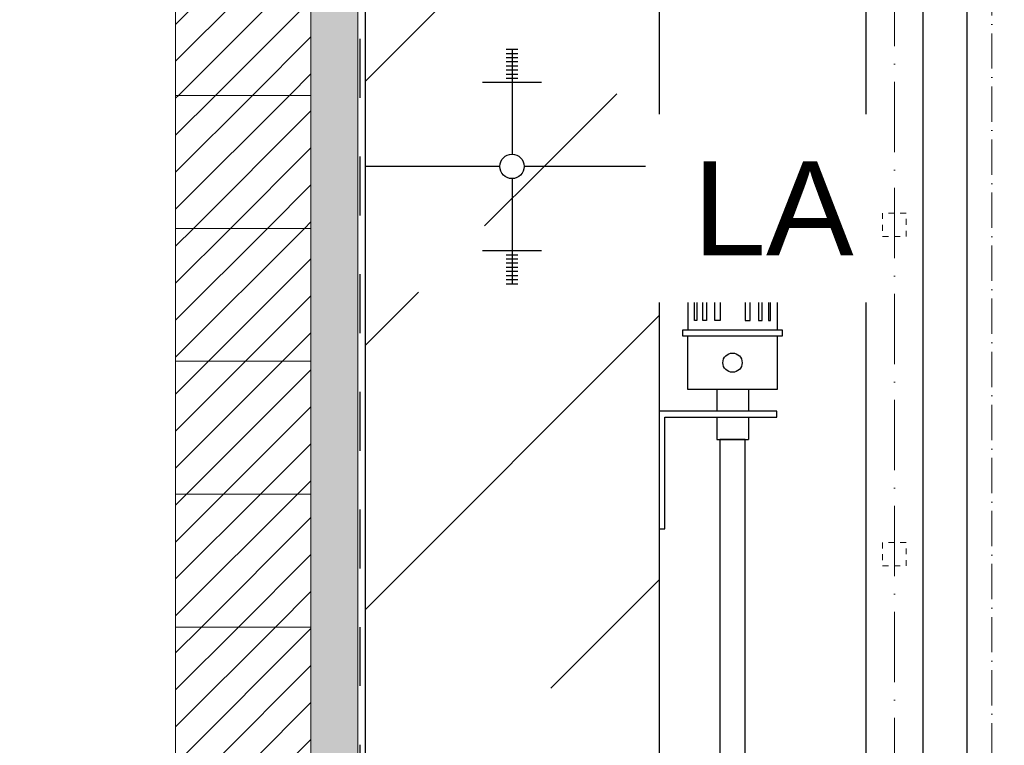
# Model space of a CAD drawing. Header units: millimetres. Extents: x -48448 to 452754, y -13941 to 17062.
# Tile 64 of 256: x 12840 to 13677, y -2573 to -1956. Entities that reach past the tile are written whole.
import ezdxf

# ---------------------------------------------------------------- set-up
doc = ezdxf.new("R2010")
doc.units = ezdxf.units.MM
doc.linetypes.add('ACAD_ISO10W100', pattern=[18, 12, -3, 0, -3])
doc.linetypes.add('JIS_02_1.0', pattern=[2, 1, -1])
doc.layers.add('Bemaßung', color=7, linetype='Continuous', lineweight=13)
doc.layers.add('Beschriftung', color=7, linetype='Continuous')
doc.layers.add('Detail Rohrdurchführung', color=7, linetype='Continuous')
doc.styles.add('LBB3.5M1000', font='isocp.shx', dxfattribs={"height": 3.5})
doc.dimstyles.new('DIN', dxfattribs={"dimtxt": 2.5, "dimasz": 2.5, "dimexe": 1.25, "dimexo": 0.625, "dimtad": 1, "dimtih": 1, "dimdec": 4, "dimdsep": 46, "dimlunit": 6, "dimtxsty": 'Standard', "dimcen": 2.5, "dimadec": 0, "dimazin": 0, "dimtfac": 1, "dimtdec": 4, "dimtmove": 0, "dimatfit": 3, "dimfxl": 0, "dimtvp": 1, "dimtolj": 1, "dimtzin": 0, "dimarcsym": 0})
pattern_1 = [(45, (-70851.62948107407, 43899.57521356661), (-15.71544821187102, 15.71544821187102), [])]
pattern_2 = [(45, (-70561.62948107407, 44060.79804128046), (-224.5064030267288, 224.5064030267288), []), (45, (-70337.12298107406, 44060.79804128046), (-224.5064030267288, 224.5064030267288), [158.75, -79.375])]

# ---------------------------------------------------------------- blocks, each defined once
blk = doc.blocks.new('*D26')
at = {"layer": 'Bemaßung', "color": 0, "lineweight": -2, "transparency": 16777216}
for p, q in [((12433.88293021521, 5202.086197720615), (11880.35893142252, 5202.086197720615)), ((11930.35893142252, -3720.202525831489), (11930.35893142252, 5152.086197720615)), ((12683.88293021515, -3770.202525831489), (11880.35893142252, -3770.202525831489))]:
    blk.add_line(p, q, dxfattribs=at)
at = {"layer": 'Bemaßung', "color": 0, "transparency": 16777216}
for points in [[(11922.02559808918, 5152.086197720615), (11938.69226475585, 5152.086197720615), (11930.35893142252, 5202.086197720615)], [(11922.02559808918, -3720.202525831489), (11938.69226475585, -3720.202525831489), (11930.35893142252, -3770.202525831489)]]:
    blk.add_solid(points, dxfattribs=at)
at = {"layer": 'DEFPOINTS', "color": 0, "transparency": 16777216}
for p in [(11930.35893142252, 5202.086197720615), (13133.88293021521, 5202.086197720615), (13383.88293021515, -3770.20252583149)]:
    blk.add_point(p, dxfattribs=at)
at = {"layer": 'Bemaßung', "color": 0, "transparency": 16777216, "insert": (11822.02559808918, 715.9418359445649), "char_height": 100, "attachment_point": 5, "rotation": 90}
blk.add_mtext('\\A1;10,190', dxfattribs=at)
blk = doc.blocks.new('*D29')
at = {"layer": 'Bemaßung', "color": 0, "lineweight": -2, "transparency": 16777216}
for p, q in [((12688.88293021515, 115.9418359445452), (12223.25052448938, 115.9418359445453)), ((12273.25052448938, 65.94183594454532), (12273.25052448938, -3720.202525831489)), ((12683.88293021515, -3770.202525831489), (12223.25052448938, -3770.202525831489))]:
    blk.add_line(p, q, dxfattribs=at)
at = {"layer": 'Bemaßung', "color": 0, "transparency": 16777216}
for points in [[(12264.91719115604, 65.94183594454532), (12281.58385782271, 65.94183594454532), (12273.25052448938, 115.9418359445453)], [(12264.91719115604, -3720.202525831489), (12281.58385782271, -3720.202525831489), (12273.25052448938, -3770.202525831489)]]:
    blk.add_solid(points, dxfattribs=at)
at = {"layer": 'DEFPOINTS', "color": 0, "transparency": 16777216}
for p in [(13388.88293021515, 115.941835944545), (12273.25052448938, -3770.202525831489), (13383.88293021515, -3770.20252583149)]:
    blk.add_point(p, dxfattribs=at)
at = {"layer": 'Bemaßung', "color": 0, "transparency": 16777216, "insert": (12164.91719115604, -1827.13034494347), "char_height": 100, "attachment_point": 5, "rotation": 90}
blk.add_mtext('\\A1;4,595', dxfattribs=at)

msp = doc.modelspace()

# ---------------------------------------------------------------- hatches: boundary and pattern name
h = msp.add_hatch()
h.set_pattern_fill('ANSI33', color=256, scale=50)
h.set_pattern_definition(pattern_2)
h.paths.add_polyline_path([(13258.88293021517, -2009.080939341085), (13258.88293021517, -2005.561034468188), (13253.88293021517, -2005.561034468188), (13233.88293021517, -2009.080939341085)], flags=16)
edge = h.paths.add_edge_path()
edge.add_line((13383.88293021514, -791.058573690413), (13133.88293021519, -791.058573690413))
edge.add_line((13133.88293021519, -791.058573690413), (13133.8829302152, -2080.574980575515))
edge.add_line((13133.8829302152, -2080.574980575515), (13248.53039790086, -2080.574980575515))
edge.add_arc((13258.88293021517, -2080.574980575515), 10.35253231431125, 0, 180, ccw=False)
edge.add_line((13269.23546252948, -2080.574980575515), (13383.88293021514, -2080.574980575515))
edge.add_line((13383.88293021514, -2080.574980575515), (13383.88293021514, -791.0585736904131))
at = {"lineweight": 5}
h = msp.add_hatch(dxfattribs=at)
h.set_pattern_fill('ANSI31', color=256, scale=7, style=0)
h.set_pattern_definition(pattern_1)
h.paths.add_polyline_path([(13087.88293021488, -1907.202525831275), (12972.88293021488, -1907.202525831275), (12972.88293021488, -2020.202525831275), (13087.88293021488, -2020.202525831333)])
h = msp.add_hatch(dxfattribs=at)
h.set_pattern_fill('ANSI31', color=256, scale=7, style=0)
h.set_pattern_definition(pattern_1)
h.paths.add_polyline_path([(13087.88293021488, -2020.202525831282), (12972.88293021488, -2020.202525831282), (12972.88293021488, -2133.202525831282), (13087.88293021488, -2133.202525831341)])
h = msp.add_hatch()
h.set_pattern_fill('ANSI33', color=256, scale=50)
h.set_pattern_definition([(45, (-26299.61749887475, 0), (-224.5064030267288, 224.5064030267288), []), (45, (-26075.11099887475, 0), (-224.5064030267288, 224.5064030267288), [158.75, -79.375])])
h.paths.add_polyline_path([(15183.88293021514, -2152.069021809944), (15158.88293021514, -2152.069021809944), (15158.88293021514, -2155.588926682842), (15163.88293021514, -2155.588926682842)], flags=16)
h.paths.add_polyline_path([(14833.88293021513, -2152.069021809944), (14808.88293021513, -2152.069021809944), (14808.88293021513, -2155.588926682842), (14813.88293021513, -2155.588926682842)], flags=16)
h.paths.add_polyline_path([(14808.88293021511, -3698.708484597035), (14808.88293021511, -3695.188579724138), (14803.88293021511, -3695.188579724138), (14783.88293021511, -3698.708484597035)], flags=16)
h.paths.add_polyline_path([(15255.82466911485, -3905.36756811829), (14933.88293021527, -3905.36756811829), (14933.88293021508, -3770.202525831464), (14819.23546252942, -3770.202525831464, -1), (14798.5303979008, -3770.202525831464), (14683.88293021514, -3770.202525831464), (13883.88293021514, -3770.202525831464), (13883.88293021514, -3970.202525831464), (13383.88293021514, -3970.202525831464), (13383.88293021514, -3770.202525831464), (13269.23546252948, -3770.202525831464, -1), (13248.53039790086, -3770.202525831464), (13133.8829302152, -3770.202525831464), (13133.8829302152, -4270.202525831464), (14890.98971140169, -4270.202525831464)])
h.paths.add_polyline_path([(14808.88293021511, -3841.696567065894), (14808.88293021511, -3845.216471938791), (14813.88293021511, -3845.216471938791), (14833.88293021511, -3841.696567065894)], flags=16)
h.paths.add_polyline_path([(13283.88293021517, -3841.696567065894), (13258.88293021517, -3841.696567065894), (13258.88293021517, -3845.216471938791), (13263.88293021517, -3845.216471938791)], flags=16)
h.paths.add_polyline_path([(16024.2338346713, -3494.999753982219), (16493.22585296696, -3479.869458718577), (16486.58119211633, -3273.905672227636), (16017.58917382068, -3289.035967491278)], flags=25)
edge = h.paths.add_edge_path()
edge.add_line((16955.6852954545, -3872.577230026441), (16955.6852954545, -3578.115524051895))
edge.add_line((16955.6852954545, -3578.115524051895), (14683.88293021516, -3621.938627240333))
edge.add_line((14683.88293021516, -3621.938627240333), (14683.88293021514, -3770.202525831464))
edge.add_line((14683.88293021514, -3770.202525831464), (14798.5303979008, -3770.202525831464))
edge.add_arc((14808.88293021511, -3770.202525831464), 10.35253231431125, 0, 180, ccw=False)
edge.add_line((14819.23546252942, -3770.202525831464), (14933.88293021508, -3770.202525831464))
edge.add_line((14933.88293021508, -3770.202525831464), (14933.88293021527, -3905.36756811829))
edge.add_line((14933.88293021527, -3905.36756811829), (15255.82466911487, -3905.36756811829))
edge.add_line((15255.82466911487, -3905.36756811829), (16955.6852954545, -3872.577230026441))
edge = h.paths.add_edge_path()
edge.add_line((16955.6852954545, -3463.794260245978), (16955.68529545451, -2111.11509883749))
edge.add_line((16955.68529545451, -2111.11509883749), (15344.88293021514, -2030.574980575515))
edge.add_line((15344.88293021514, -2030.574980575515), (15344.88293021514, -2080.574980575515))
edge.add_line((15344.88293021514, -2080.574980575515), (15169.23546252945, -2080.574980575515))
edge.add_arc((15158.88293021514, -2080.574980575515), 10.35253231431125, -180, 0, ccw=False)
edge.add_line((15148.53039790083, -2080.574980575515), (14819.23546252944, -2080.574980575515))
edge.add_arc((14808.88293021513, -2080.574980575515), 10.35253231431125, -180, 0, ccw=False)
edge.add_line((14798.53039790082, -2080.574980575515), (14683.88293021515, -2080.574980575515))
edge.add_line((14683.88293021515, -2080.574980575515), (14683.88293021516, -3507.617363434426))
edge.add_line((14683.88293021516, -3507.617363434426), (16955.6852954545, -3463.794260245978))
h = msp.add_hatch()
h.set_pattern_fill('ANSI33', color=256, scale=50)
h.set_pattern_definition(pattern_2)
edge = h.paths.add_edge_path()
edge.add_line((13383.88293021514, -2080.574980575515), (13269.23546252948, -2080.574980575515))
edge.add_arc((13258.88293021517, -2080.574980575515), 10.35253231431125, -180, 0, ccw=False)
edge.add_line((13248.53039790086, -2080.574980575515), (13133.8829302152, -2080.574980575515))
edge.add_line((13133.8829302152, -2080.574980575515), (13133.8829302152, -3770.202525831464))
edge.add_line((13133.8829302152, -3770.202525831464), (13248.53039790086, -3770.202525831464))
edge.add_arc((13258.88293021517, -3770.202525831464), 10.35253231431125, 0, 180, ccw=False)
edge.add_line((13269.23546252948, -3770.202525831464), (13383.88293021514, -3770.202525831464))
edge.add_line((13383.88293021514, -3770.202525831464), (13383.88293021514, -2080.574980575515))
h.paths.add_polyline_path([(13253.88293021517, -2173.188451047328), (13258.88293021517, -2173.188451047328), (13258.88293021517, -2169.668546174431), (13253.88293021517, -2169.668546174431)], flags=16)
h.paths.add_polyline_path([(13258.88293021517, -3698.708484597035), (13258.88293021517, -3695.188579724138), (13253.88293021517, -3695.188579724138), (13233.88293021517, -3698.708484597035)], flags=16)
h = msp.add_hatch(dxfattribs=at)
h.set_pattern_fill('ANSI31', color=256, scale=7, style=0)
h.set_pattern_definition(pattern_1)
h.paths.add_polyline_path([(13087.88293021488, -2133.20252583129), (12972.88293021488, -2133.20252583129), (12972.88293021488, -2246.20252583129), (13087.88293021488, -2246.202525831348)])
h = msp.add_hatch(dxfattribs=at)
h.set_pattern_fill('ANSI31', color=256, scale=7, style=0)
h.set_pattern_definition(pattern_1)
h.paths.add_polyline_path([(13087.88293021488, -2246.202525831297), (12972.88293021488, -2246.202525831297), (12972.88293021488, -2359.202525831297), (13087.88293021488, -2359.202525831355)])
h = msp.add_hatch(dxfattribs=at)
h.set_pattern_fill('ANSI31', color=256, scale=7, style=0)
h.set_pattern_definition(pattern_1)
h.paths.add_polyline_path([(13087.88293021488, -2359.202525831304), (12972.88293021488, -2359.202525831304), (12972.88293021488, -2472.202525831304), (13087.88293021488, -2472.202525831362)])
h = msp.add_hatch(dxfattribs=at)
h.set_pattern_fill('ANSI31', color=256, scale=7, style=0)
h.set_pattern_definition(pattern_1)
h.paths.add_polyline_path([(13087.88293021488, -2472.202525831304), (12972.88293021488, -2472.202525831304), (12972.88293021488, -2585.202525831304), (13087.88293021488, -2585.202525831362)])
at = {"layer": 'Bemaßung', "lineweight": 5}
h = msp.add_hatch(dxfattribs=at)
h.set_pattern_fill('AR-SAND', color=256, scale=0.25)
h.set_pattern_definition([(37.50000000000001, (-26299.61749887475, 0), (-0.4000078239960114, 12.23533093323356), [0, -9.652000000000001, 0, -10.795, 0, -10.31875]), (7.499999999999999, (-26299.61749887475, 0), (11.23808207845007, 17.92062751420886), [0, -5.207000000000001, 0, -8.6995, 0, -3.33375]), (327.5, (-26307.42799887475, 0), (19.77480925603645, 0.03592961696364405), [0, -3.175, 0, -11.43, 0, -14.9225]), (317.5, (-26307.42799887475, 0), (19.08891131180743, 5.573233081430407), [0, -1.5875, 0, -7.492999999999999, 0, -8.5725])])
h.paths.add_polyline_path([(13127.88293021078, -791.0585736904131), (13087.88293021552, -791.0585736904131), (13087.88293021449, -4320.202525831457), (13127.88293020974, -4320.202525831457)])

# ---------------------------------------------------------------- linework, layer by layer
at = {"linetype": 'ACAD_ISO10W100', "lineweight": 18, "ltscale": 2.5}
msp.add_line((13666.76081709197, -3530.872056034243), (13666.76081709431, -606.3370375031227), dxfattribs=at)
at = {"lineweight": 9}
msp.add_line((13127.88293021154, -791.0585736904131), (13127.88293020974, -4320.202525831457), dxfattribs=at)
at = {"linetype": 'JIS_02_1.0', "lineweight": 25, "ltscale": 50}
msp.add_line((13129.88293021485, -4322.202525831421), (13129.88293021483, -791.0585736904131), dxfattribs=at)
for p, q in [((13133.8829302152, -791.0585736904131), (13133.8829302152, -4320.202525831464)), ((13383.88293021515, -791.058573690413), (13383.88293021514, -3770.202525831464)), ((13608.03293021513, -791.058573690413), (13608.03293021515, -3645.202525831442)), ((13559.73293021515, -1391.019525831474), (13559.73293021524, -2996.052525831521)), ((13253.88293021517, -1980.921700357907), (13263.88293021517, -1980.921700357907)), ((13258.88293021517, -1980.574980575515), (13258.88293021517, -2070.222448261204)), ((13253.88293021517, -1984.441605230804), (13263.88293021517, -1984.441605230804)), ((13253.88293021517, -1987.961510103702), (13263.88293021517, -1987.961510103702)), ((13253.88293021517, -1991.481414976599), (13263.88293021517, -1991.481414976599)), ((13253.88293021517, -1995.001319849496), (13263.88293021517, -1995.001319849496)), ((13253.88293021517, -1998.521224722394), (13263.88293021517, -1998.521224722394)), ((13253.88293021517, -2002.041129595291), (13263.88293021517, -2002.041129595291)), ((13253.88293021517, -2005.561034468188), (13263.88293021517, -2005.561034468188)), ((13233.88293021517, -2009.080939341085), (13283.88293021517, -2009.080939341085)), ((13248.53039790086, -2080.574980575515), (13133.88293021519, -2080.574980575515)), ((13383.88293021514, -2080.574980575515), (13269.23546252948, -2080.574980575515)), ((13258.88293021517, -2090.927512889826), (13258.88293021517, -2180.574980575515)), ((13233.88293021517, -2152.069021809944), (13283.88293021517, -2152.069021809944)), ((13253.88293021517, -2155.588926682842), (13263.88293021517, -2155.588926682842)), ((13253.88293021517, -2159.108831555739), (13263.88293021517, -2159.108831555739)), ((13253.88293021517, -2162.628736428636), (13263.88293021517, -2162.628736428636)), ((13253.88293021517, -2166.148641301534), (13263.88293021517, -2166.148641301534)), ((13253.88293021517, -2169.668546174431), (13263.88293021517, -2169.668546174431)), ((13253.88293021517, -2173.188451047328), (13263.88293021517, -2173.188451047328)), ((13253.88293021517, -2176.708355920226), (13263.88293021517, -2176.708355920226)), ((13253.88293021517, -2180.228260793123), (13263.88293021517, -2180.228260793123)), ((13408.33433363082, -2190.828263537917), (13411.33433363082, -2187.828263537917)), ((13408.33433363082, -2190.828263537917), (13408.33433363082, -2219.760375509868)), ((13408.33433363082, -2190.828263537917), (13484.33433363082, -2190.828263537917)), ((13411.33433363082, -2187.828263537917), (13481.33433363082, -2187.828263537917)), ((13413.96492806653, -2190.828263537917), (13415.6969788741, -2187.828263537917)), ((13415.85945803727, -2190.828263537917), (13417.59150884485, -2187.828263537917)), ((13421.08637071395, -2190.828263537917), (13421.89021829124, -2187.828263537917)), ((13424.26116926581, -2190.828263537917), (13425.0650168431, -2187.828263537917)), ((13441.33433363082, -2187.828263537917), (13441.33433363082, -2190.828263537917)), ((13451.33433363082, -2187.828263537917), (13451.33433363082, -2190.828263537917)), ((13468.40749799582, -2190.828263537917), (13467.60365041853, -2187.828263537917)), ((13471.58229654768, -2190.828263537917), (13470.77844897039, -2187.828263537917)), ((13476.80920922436, -2190.828263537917), (13475.07715841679, -2187.828263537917)), ((13478.7037391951, -2190.828263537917), (13476.97168838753, -2187.828263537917)), ((13484.33433363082, -2190.828263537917), (13481.33433363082, -2187.828263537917)), ((13484.33433363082, -2190.828263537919), (13484.33433363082, -2219.760375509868)), ((13432.88433363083, -2270.202525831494), (13432.88433363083, -2288.702996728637)), ((13459.78433363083, -2270.202525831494), (13459.78433363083, -2288.702996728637)), ((13432.88433363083, -2293.702996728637), (13432.88433363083, -2312.621546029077)), ((13459.78433363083, -2293.702996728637), (13459.78433363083, -2312.621546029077)), ((13432.88433363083, -2312.621546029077), (13459.78433363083, -2312.621546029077))]:
    msp.add_line(p, q)
at = {"linetype": 'ACAD_ISO10W100', "lineweight": 18, "ltscale": 5}
msp.add_line((13583.88293021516, -3690.354281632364), (13583.88293021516, -791.058573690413), dxfattribs=at)
for points in [[(13645.56081709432, -1212.478094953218), (13645.56081709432, -1212.478094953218), (13645.56081709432, -3543.967899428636)], [(13388.88293021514, -2288.702996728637), (13383.88293021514, -2288.702996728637), (13383.88293021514, -2388.702996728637), (13388.88293021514, -2388.702996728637), (13388.88293021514, -2293.702996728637), (13483.88293021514, -2293.702996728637), (13483.88293021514, -2288.702996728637), (13383.88293021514, -2288.702996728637), (13383.88293021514, -2293.702996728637)], [(13457.08433363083, -2996.052525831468), (13457.08433363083, -2312.621546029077), (13435.58433363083, -2312.621546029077), (13435.58433363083, -2996.052525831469)]]:
    msp.add_lwpolyline(points)
at = {"lineweight": 5}
for points in [[(13087.88293021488, -1907.202525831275), (12972.88293021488, -1907.202525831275), (12972.88293021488, -2020.202525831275), (13087.88293021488, -2020.202525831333), (13087.88293021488, -1907.202525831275)], [(13087.88293021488, -2020.202525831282), (12972.88293021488, -2020.202525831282), (12972.88293021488, -2133.202525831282), (13087.88293021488, -2133.202525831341), (13087.88293021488, -2020.202525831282)], [(13087.88293021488, -2133.20252583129), (12972.88293021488, -2133.20252583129), (12972.88293021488, -2246.20252583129), (13087.88293021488, -2246.202525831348), (13087.88293021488, -2133.20252583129)], [(13087.88293021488, -2246.202525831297), (12972.88293021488, -2246.202525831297), (12972.88293021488, -2359.202525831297), (13087.88293021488, -2359.202525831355), (13087.88293021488, -2246.202525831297)], [(13087.88293021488, -2359.202525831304), (12972.88293021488, -2359.202525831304), (12972.88293021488, -2472.202525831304), (13087.88293021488, -2472.202525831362), (13087.88293021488, -2359.202525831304)], [(13087.88293021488, -2472.202525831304), (12972.88293021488, -2472.202525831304), (12972.88293021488, -2585.202525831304), (13087.88293021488, -2585.202525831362), (13087.88293021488, -2472.202525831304)]]:
    msp.add_lwpolyline(points, dxfattribs=at)
at = {"linetype": 'JIS_02_1.0', "lineweight": 18, "ltscale": 5}
for points in [[(13573.88293021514, -2140.202525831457), (13593.88293021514, -2140.202525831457), (13593.88293021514, -2120.202525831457), (13573.88293021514, -2120.202525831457)], [(13573.88293021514, -2420.202525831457), (13593.88293021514, -2420.202525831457), (13593.88293021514, -2400.202525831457), (13573.88293021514, -2400.202525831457)]]:
    msp.add_lwpolyline(points, close=True, dxfattribs=at)
for points in [[(13413.96492806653, -2190.828263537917), (13415.85945803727, -2190.828263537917), (13415.85945803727, -2211.507106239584), (13413.96492806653, -2211.507106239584)], [(13421.08637071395, -2190.828263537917), (13424.26116926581, -2190.828263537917), (13424.26116926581, -2211.507106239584), (13421.08637071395, -2211.507106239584)], [(13431.38261191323, -2187.828263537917), (13435.70356237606, -2187.828263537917), (13435.70356237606, -2211.507106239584), (13431.38261191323, -2211.507106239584)], [(13461.28605534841, -2187.828263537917), (13456.96510488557, -2187.828263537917), (13456.96510488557, -2211.507106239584), (13461.28605534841, -2211.507106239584)], [(13471.58229654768, -2190.828263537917), (13468.40749799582, -2190.828263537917), (13468.40749799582, -2211.507106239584), (13471.58229654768, -2211.507106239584)], [(13478.7037391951, -2190.828263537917), (13476.80920922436, -2190.828263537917), (13476.80920922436, -2211.507106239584), (13478.7037391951, -2211.507106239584)], [(13403.83433363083, -2224.552514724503), (13488.83433363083, -2224.552514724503), (13488.83433363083, -2219.760375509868), (13403.83433363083, -2219.760375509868)], [(13408.33433363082, -2224.552514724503), (13484.33433363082, -2224.552514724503), (13484.33433363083, -2270.202525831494), (13408.33433363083, -2270.202525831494)]]:
    msp.add_lwpolyline(points, close=True)
for centre, radius in [((13258.88293021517, -2080.574980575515), 10.35253231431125), ((13446.33433363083, -2247.377520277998), 8.197990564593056)]:
    msp.add_circle(centre, radius)

# ---------------------------------------------------------------- dimensions: what is measured, and where the dimension line sits
at = {"layer": 'Bemaßung'}
for base, p1, p2, text, override, picture, middle in [((11930.35893142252, 5202.086197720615), (13383.88293021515, -3770.20252583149), (13133.88293021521, 5202.086197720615), '10,190', {"dimscale": 100, "dimtxt": 1, "dimasz": 0.5, "dimexe": 0.5, "dimexo": 7, "dimgap": 0.5, "dimtih": 0, "dimdec": 2, "dimzin": 8, "dimlunit": 6, "dimsah": 1, "dimtmove": 2}, '*D26', (11822.02559808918, 715.9418359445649)), ((12273.25052448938, -3770.202525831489), (13388.88293021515, 115.941835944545), (13383.88293021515, -3770.20252583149), '4,595', {"dimscale": 100, "dimtxt": 1, "dimasz": 0.5, "dimexe": 0.5, "dimexo": 7, "dimgap": 0.5, "dimtih": 0, "dimdec": 2, "dimsah": 1, "dimtmove": 2}, '*D29', (12164.91719115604, -1827.13034494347))]:
    dim = msp.add_linear_dim(base=base, p1=p1, p2=p2, angle=90, text=text, dimstyle='DIN', override=override, dxfattribs=at)
    dim.commit()
    dim.dimension.update_dxf_attribs({"geometry": picture, "text_midpoint": middle})

# ---------------------------------------------------------------- next in the draw order: texts
at = {"layer": 'Beschriftung', "insert": (13412.60287938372, -2076.201395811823), "char_height": 80, "width": 111.9584504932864, "attachment_point": 1, "style": 'LBB3.5M1000', "bg_fill": 2}
msp.add_mtext('{\\fArial|b0|i0|c0|p34;LA}', dxfattribs=at)

# ---------------------------------------------------------------- next in the draw order: texts
at = {"layer": 'Detail Rohrdurchführung', "insert": (-4256.998572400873, -2212.155982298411), "char_height": 150, "width": 3525.832137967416, "attachment_point": 1, "style": 'LBB3.5M1000', "bg_fill": 2}
msp.add_mtext('\\pi352.65;{\\fArial|b1|i0|c0|p34;DETAIL PIPE PENETRATION\\P\\pi148.57;\\fArial|b1|i1|c0|p34;DETAIL ROHRDURCHFÜHRUNG}', dxfattribs=at)

# ---------------------------------------------------------------- next in the draw order: texts
at = {"layer": 'Beschriftung', "insert": (-9487.418363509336, -1966.452537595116), "char_height": 150, "width": 1682.946359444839, "attachment_point": 1, "style": 'LBB3.5M1000', "bg_fill": 2}
msp.add_mtext('\\pi179.16;{\\fArial|b1|i0|c0|p34;FILLING PIPE\\L\\P\\pi267.41;\\fArial|b1|i1|c0|p34;\\lFÜLLROHR}', dxfattribs=at)

# ---------------------------------------------------------------- next in the draw order: texts
at = {"layer": 'Detail Rohrdurchführung', "insert": (-33393.50302769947, -2212.155982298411), "char_height": 150, "width": 3525.832137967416, "attachment_point": 1, "style": 'LBB3.5M1000', "bg_fill": 2}
msp.add_mtext('\\pi352.65;{\\fArial|b1|i0|c0|p34;DETAIL PIPE PENETRATION\\P\\pi148.57;\\fArial|b1|i1|c0|p34;DETAIL ROHRDURCHFÜHRUNG}', dxfattribs=at)

doc.saveas('drawing.dxf')
